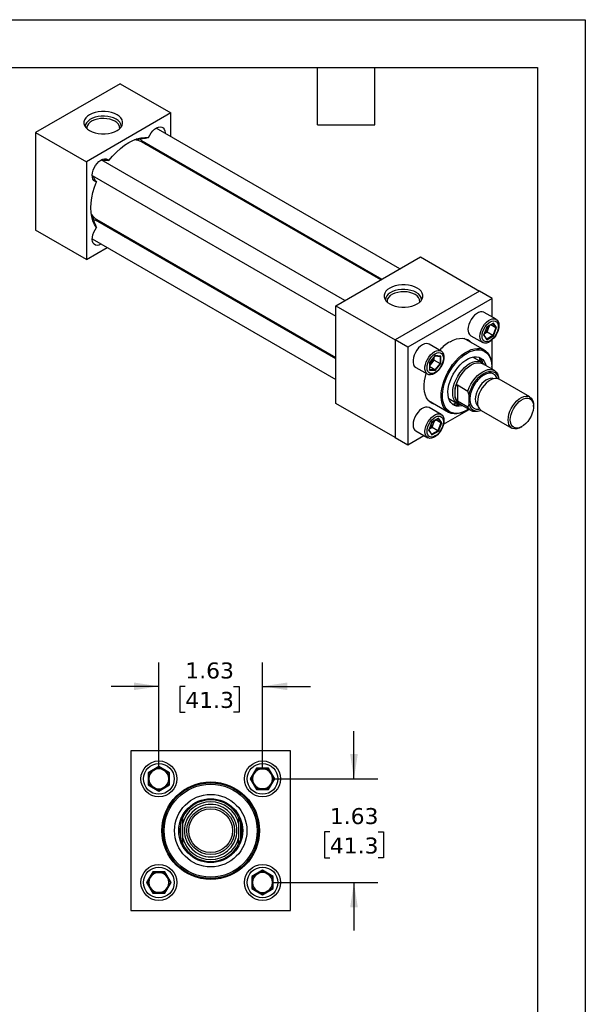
# Model space of a CAD drawing. Header units: inches. Extents: x 0 to 33, y 0 to 25.5.
# Tile 4 of 4: x 24.1 to 33, y 10.1 to 25.5. Entities that reach past the tile are written whole.
import ezdxf

# ---------------------------------------------------------------- set-up
doc = ezdxf.new("R2010")
doc.units = ezdxf.units.IN
doc.header["$LTSCALE"] = 3
doc.header["$MEASUREMENT"] = 0
doc.linetypes.add('SLD-Solid', pattern=[0])
doc.layers.add('DIMENSIONS', color=140, linetype='SLD-Solid', lineweight=25)
doc.layers.add('TEXT', color=140, linetype='SLD-Solid', lineweight=25)
doc.styles.add('SLDTEXTSTYLE0', font='VERDANA.TTF')
doc.dimstyles.new('SLDDIMSTYLE2', dxfattribs={"dimtxt": 0.254883, "dimasz": 0.39, "dimexe": 0, "dimexo": 0.0625, "dimgap": 0.063721, "dimtad": 0, "dimtih": 1, "dimtoh": 1, "dimrnd": 1e-09, "dimzin": 12, "dimdsep": 46, "dimtxsty": 'SLDTEXTSTYLE0', "dimsah": 1, "dimcen": 0.09, "dimadec": 0, "dimazin": 3, "dimtfac": 1, "dimtmove": 0, "dimatfit": 0, "dimfxl": 0, "dimfrac": 2, "dimtolj": 1, "dimtzin": 12, "dimarcsym": 0})

# ---------------------------------------------------------------- blocks, each defined once
blk = doc.blocks.new('_D_6')
at = {"layer": 'DIMENSIONS'}
for p, q in [((26.314, 13.746), (26.314, 15.422)), ((27.939, 13.746), (27.939, 15.422)), ((26.314, 15.047), (25.564, 15.047)), ((26.728, 15.047), (26.643, 15.047)), ((26.643, 15.047), (26.643, 14.642)), ((27.486, 15.047), (27.571, 15.047)), ((27.571, 15.047), (27.571, 14.642)), ((27.939, 15.047), (28.689, 15.047)), ((26.643, 14.642), (26.728, 14.642)), ((27.571, 14.642), (27.486, 14.642))]:
    blk.add_line(p, q, dxfattribs=at)
for points in [[(26.314, 15.047), (25.924, 15.107), (25.924, 14.987)], [(27.939, 15.047), (28.329, 14.987), (28.329, 15.107)]]:
    blk.add_solid(points, dxfattribs=at)
at = {"layer": 'DIMENSIONS', "char_height": 0.25, "attachment_point": 1, "style": 'SLDTEXTSTYLE0'}
for s, insert in [('1.63', (26.728, 15.421)), ('41.3', (26.728, 14.959))]:
    blk.add_mtext(s, dxfattribs=dict(at, insert=insert))
blk = doc.blocks.new('_D_7')
at = {"layer": 'DIMENSIONS'}
for p, q in [((29.373, 13.596), (29.373, 14.346)), ((28.089, 13.596), (29.748, 13.596)), ((28.994, 12.764), (28.909, 12.764)), ((28.909, 12.764), (28.909, 12.359)), ((29.752, 12.764), (29.837, 12.764)), ((29.837, 12.764), (29.837, 12.359)), ((28.909, 12.359), (28.994, 12.359)), ((29.837, 12.359), (29.752, 12.359)), ((28.089, 11.971), (29.748, 11.971)), ((29.373, 11.971), (29.373, 11.221))]:
    blk.add_line(p, q, dxfattribs=at)
for points in [[(29.373, 13.596), (29.433, 13.986), (29.313, 13.986)], [(29.373, 11.971), (29.313, 11.581), (29.433, 11.581)]]:
    blk.add_solid(points, dxfattribs=at)
at = {"layer": 'DIMENSIONS', "char_height": 0.25, "attachment_point": 1, "style": 'SLDTEXTSTYLE0'}
for s, insert in [('1.63', (28.994, 13.138)), ('41.3', (28.994, 12.676))]:
    blk.add_mtext(s, dxfattribs=dict(at, insert=insert))

msp = doc.modelspace()

# ---------------------------------------------------------------- linework, layer by layer
at = {"color": 7, "linetype": 'SLD-Solid'}
for p, q in [((0, 25.5), (33, 25.5)), ((33, 25.5), (33, 0))]:
    msp.add_line(p, q, dxfattribs=at)
for p, q in [((25.708, 24.497), (24.382, 23.732)), ((25.708, 24.497), (26.504, 24.038)), ((26.504, 24.038), (25.178, 23.273)), ((26.504, 23.665), (26.504, 24.038)), ((30.091, 21.594), (26.272, 23.799)), ((24.382, 23.732), (24.382, 22.201)), ((24.382, 23.732), (25.178, 23.273)), ((25.983, 23.622), (25.956, 23.627)), ((25.985, 23.609), (25.983, 23.622)), ((25.99, 23.607), (25.986, 23.621)), ((26.042, 23.606), (29.81, 21.431)), ((29.792, 21.421), (26.043, 23.585)), ((26.11, 23.547), (26.106, 23.551)), ((26.504, 23.319), (26.504, 23.34)), ((25.178, 23.273), (25.178, 21.742)), ((29.23, 21.096), (25.41, 23.301)), ((25.269, 23.058), (29.089, 20.852)), ((25.26, 22.422), (25.278, 22.401)), ((25.278, 22.401), (25.29, 22.406)), ((25.28, 22.398), (25.294, 22.402)), ((29.089, 20.182), (25.321, 22.357)), ((25.34, 22.367), (29.089, 20.203)), ((25.401, 22.33), (25.406, 22.329)), ((25.425, 22.297), (25.401, 22.33)), ((25.178, 21.742), (24.382, 22.201)), ((25.783, 22.091), (25.801, 22.101)), ((25.178, 21.742), (25.501, 21.928)), ((25.269, 22.062), (29.089, 19.857)), ((29.089, 21.015), (30.415, 21.78)), ((30.415, 21.78), (31.343, 21.245)), ((31.343, 21.245), (30.017, 20.479)), ((31.542, 21.13), (31.343, 21.245)), ((29.089, 21.015), (30.017, 20.479)), ((29.089, 19.484), (29.089, 21.015)), ((31.542, 21.13), (30.216, 20.364)), ((31.542, 20.837), (31.542, 21.13)), ((31.602, 20.803), (31.415, 20.91)), ((31.56, 20.744), (31.458, 20.685)), ((31.458, 20.683), (31.556, 20.74)), ((31.484, 20.662), (31.502, 20.708)), ((31.599, 20.671), (31.518, 20.718)), ((31.552, 20.738), (31.599, 20.671)), ((31.61, 20.672), (31.56, 20.744)), ((31.204, 20.545), (31.391, 20.438)), ((31.458, 20.685), (31.407, 20.554)), ((31.407, 20.554), (31.458, 20.482)), ((31.409, 20.557), (31.459, 20.683)), ((31.457, 20.491), (31.41, 20.558)), ((31.417, 20.576), (31.46, 20.601)), ((31.551, 20.548), (31.456, 20.493)), ((31.458, 20.482), (31.56, 20.541)), ((31.46, 20.601), (31.484, 20.662)), ((31.551, 20.548), (31.46, 20.601)), ((31.599, 20.671), (31.551, 20.548)), ((31.56, 20.541), (31.61, 20.672)), ((30.017, 20.479), (30.017, 18.948)), ((30.216, 20.364), (30.017, 20.479)), ((30.74, 20.305), (30.553, 20.413)), ((31.418, 20.319), (31.102, 20.502)), ((31.542, 20.018), (31.542, 20.482)), ((30.216, 20.364), (30.216, 18.833)), ((30.647, 20.233), (30.559, 20.123)), ((30.561, 20.124), (30.646, 20.23)), ((30.645, 20.228), (30.727, 20.221)), ((30.735, 20.225), (30.647, 20.233)), ((30.559, 20.123), (30.559, 20.006)), ((30.561, 20.011), (30.561, 20.124)), ((30.561, 20.074), (30.592, 20.112)), ((30.592, 20.112), (30.633, 20.164)), ((30.633, 20.164), (30.633, 20.214)), ((30.633, 20.164), (30.724, 20.111)), ((30.724, 20.111), (30.642, 20.008)), ((30.647, 19.998), (30.735, 20.108)), ((30.724, 20.221), (30.724, 20.111)), ((30.735, 20.108), (30.735, 20.225)), ((31.375, 20.128), (31.235, 20.209)), ((31.574, 19.999), (31.392, 20.104)), ((30.343, 20.048), (30.529, 19.94)), ((30.559, 20.006), (30.647, 19.998)), ((30.642, 20.008), (30.561, 20.055)), ((30.642, 20.008), (30.561, 20.015)), ((31.535, 20.05), (31.535, 20.062)), ((30.995, 19.773), (31.161, 19.678)), ((30.995, 19.773), (30.995, 19.52)), ((31.641, 19.881), (31.641, 19.866)), ((32.13, 19.584), (31.65, 19.861)), ((30.962, 19.573), (30.962, 19.72)), ((31.177, 19.47), (31.177, 19.613)), ((30.017, 18.948), (29.089, 19.484)), ((30.54, 19.528), (30.856, 19.346)), ((30.86, 19.56), (31, 19.479)), ((31.161, 19.424), (30.995, 19.52)), ((31.029, 19.476), (31.211, 19.37)), ((32.188, 19.436), (32.188, 19.455)), ((30.74, 19.31), (30.553, 19.418)), ((30.777, 19.157), (31.179, 19.389)), ((31.137, 19.373), (31.148, 19.38)), ((31.368, 19.374), (31.849, 19.097)), ((30.596, 19.193), (30.545, 19.062)), ((30.548, 19.064), (30.597, 19.191)), ((30.698, 19.252), (30.596, 19.193)), ((30.597, 19.191), (30.694, 19.247)), ((30.598, 19.108), (30.622, 19.17)), ((30.622, 19.17), (30.64, 19.216)), ((30.737, 19.179), (30.657, 19.225)), ((30.737, 19.179), (30.689, 19.055)), ((30.691, 19.245), (30.737, 19.179)), ((30.749, 19.179), (30.698, 19.252)), ((30.698, 19.048), (30.749, 19.179)), ((30.343, 19.053), (30.529, 18.945)), ((30.545, 19.062), (30.596, 18.989)), ((30.595, 18.999), (30.548, 19.066)), ((30.555, 19.083), (30.598, 19.108)), ((30.689, 19.055), (30.594, 19)), ((30.596, 18.989), (30.698, 19.048)), ((30.689, 19.055), (30.598, 19.108)), ((31.989, 19.111), (32.006, 19.12)), ((30.017, 18.948), (30.216, 18.833)), ((30.216, 18.833), (30.469, 18.98)), ((25.877, 14.034), (25.877, 11.534)), ((28.377, 14.034), (25.877, 14.034)), ((28.377, 11.534), (28.377, 14.034)), ((26.314, 13.788), (26.148, 13.692)), ((26.158, 13.686), (26.314, 13.777)), ((26.481, 13.692), (26.314, 13.788)), ((26.314, 13.777), (26.314, 13.788)), ((26.314, 13.777), (26.471, 13.686)), ((27.843, 13.762), (27.747, 13.596)), ((27.759, 13.596), (27.849, 13.752)), ((27.849, 13.752), (27.843, 13.762)), ((28.035, 13.762), (27.843, 13.762)), ((27.849, 13.752), (28.03, 13.752)), ((28.03, 13.752), (28.035, 13.762)), ((28.03, 13.752), (28.12, 13.596)), ((28.131, 13.596), (28.035, 13.762)), ((26.158, 13.686), (26.148, 13.692)), ((26.148, 13.692), (26.148, 13.5)), ((26.158, 13.506), (26.158, 13.686)), ((26.471, 13.686), (26.481, 13.692)), ((26.471, 13.686), (26.471, 13.506)), ((26.481, 13.5), (26.481, 13.692)), ((27.747, 13.596), (27.843, 13.43)), ((27.759, 13.596), (27.747, 13.596)), ((27.849, 13.44), (27.759, 13.596)), ((28.12, 13.596), (28.03, 13.44)), ((28.035, 13.43), (28.131, 13.596)), ((28.12, 13.596), (28.131, 13.596)), ((26.158, 13.506), (26.148, 13.5)), ((26.148, 13.5), (26.314, 13.404)), ((26.314, 13.416), (26.158, 13.506)), ((26.471, 13.506), (26.314, 13.416)), ((26.314, 13.404), (26.481, 13.5)), ((26.481, 13.5), (26.471, 13.506)), ((27.843, 13.43), (27.849, 13.44)), ((28.03, 13.44), (27.849, 13.44)), ((28.03, 13.44), (28.035, 13.43)), ((26.314, 13.416), (26.314, 13.404)), ((27.843, 13.43), (28.035, 13.43)), ((26.658, 12.663), (26.658, 12.904)), ((26.689, 12.667), (26.689, 12.9)), ((27.564, 12.9), (27.564, 12.667)), ((27.596, 12.904), (27.596, 12.663)), ((26.218, 12.137), (26.122, 11.971)), ((26.134, 11.971), (26.224, 12.127)), ((26.224, 12.127), (26.218, 12.137)), ((26.41, 12.137), (26.218, 12.137)), ((26.224, 12.127), (26.405, 12.127)), ((26.41, 12.137), (26.405, 12.127)), ((26.405, 12.127), (26.495, 11.971)), ((26.506, 11.971), (26.41, 12.137)), ((27.939, 12.163), (27.773, 12.067)), ((27.773, 12.067), (27.773, 11.875)), ((27.773, 12.067), (27.783, 12.061)), ((27.783, 12.061), (27.939, 12.152)), ((27.783, 11.881), (27.783, 12.061)), ((27.939, 12.152), (27.939, 12.163)), ((28.106, 12.067), (27.939, 12.163)), ((27.939, 12.152), (28.096, 12.061)), ((28.096, 12.061), (28.106, 12.067)), ((28.096, 12.061), (28.096, 11.881)), ((28.106, 11.875), (28.106, 12.067)), ((26.134, 11.971), (26.122, 11.971)), ((26.122, 11.971), (26.218, 11.805)), ((26.224, 11.815), (26.134, 11.971)), ((26.495, 11.971), (26.405, 11.815)), ((26.41, 11.805), (26.506, 11.971)), ((26.495, 11.971), (26.506, 11.971)), ((26.224, 11.815), (26.218, 11.805)), ((26.218, 11.805), (26.41, 11.805)), ((26.405, 11.815), (26.224, 11.815)), ((26.405, 11.815), (26.41, 11.805)), ((27.783, 11.881), (27.773, 11.875)), ((27.773, 11.875), (27.939, 11.779)), ((27.939, 11.791), (27.783, 11.881)), ((28.096, 11.881), (27.939, 11.791)), ((27.939, 11.779), (28.106, 11.875)), ((27.939, 11.791), (27.939, 11.779)), ((28.096, 11.881), (28.106, 11.875)), ((25.877, 11.534), (28.377, 11.534))]:
    msp.add_line(p, q)
at = {"flags": 128}
for points in [[(25.658, 24.009), (25.618, 24.029), (25.572, 24.044), (25.522, 24.055), (25.47, 24.06), (25.417, 24.06), (25.364, 24.055), (25.315, 24.044), (25.269, 24.029), (25.228, 24.009), (25.194, 23.986), (25.168, 23.959), (25.149, 23.93), (25.14, 23.9), (25.14, 23.87), (25.149, 23.84), (25.168, 23.811), (25.194, 23.784), (25.228, 23.761), (25.269, 23.741), (25.315, 23.726), (25.364, 23.715), (25.417, 23.71), (25.47, 23.71), (25.522, 23.715), (25.572, 23.726), (25.618, 23.741), (25.658, 23.761), (25.692, 23.784), (25.719, 23.811), (25.737, 23.84), (25.746, 23.87), (25.746, 23.9), (25.737, 23.93), (25.719, 23.959), (25.692, 23.986), (25.658, 24.009)], [(25.644, 23.94), (25.605, 23.959), (25.561, 23.973), (25.513, 23.983), (25.462, 23.987), (25.411, 23.987), (25.361, 23.981), (25.314, 23.97), (25.271, 23.954), (25.234, 23.934), (25.203, 23.911), (25.18, 23.885), (25.165, 23.857), (25.159, 23.827), (25.159, 23.822)], [(25.625, 23.908), (25.588, 23.926), (25.545, 23.939), (25.498, 23.948), (25.449, 23.951), (25.4, 23.949), (25.353, 23.942), (25.309, 23.929), (25.27, 23.912), (25.237, 23.892), (25.211, 23.867), (25.194, 23.841), (25.186, 23.813), (25.186, 23.791)], [(26.151, 23.651), (26.17, 23.689), (26.192, 23.725), (26.219, 23.756), (26.248, 23.782), (26.277, 23.802), (26.307, 23.814), (26.335, 23.818), (26.36, 23.814), (26.381, 23.802), (26.398, 23.782), (26.408, 23.756), (26.412, 23.724), (26.413, 23.717)], [(25.53, 23.293), (25.588, 23.362), (25.648, 23.425), (25.711, 23.482), (25.776, 23.532), (25.841, 23.574), (25.906, 23.607), (25.971, 23.632), (26.033, 23.648), (26.094, 23.654), (26.151, 23.651)], [(26.102, 23.572), (26.084, 23.565), (26.08, 23.564)], [(25.337, 22.958), (25.313, 22.965), (25.294, 22.98), (25.28, 23.002), (25.271, 23.031), (25.269, 23.064), (25.274, 23.101), (25.284, 23.139), (25.3, 23.178), (25.322, 23.214), (25.347, 23.247), (25.375, 23.276), (25.404, 23.298), (25.434, 23.313), (25.463, 23.32), (25.489, 23.319), (25.512, 23.31), (25.53, 23.293)], [(26.414, 23.392), (26.419, 23.373), (26.42, 23.368)], [(25.337, 22.24), (25.306, 22.289), (25.281, 22.344), (25.263, 22.407), (25.252, 22.475), (25.249, 22.548), (25.252, 22.626), (25.263, 22.706), (25.281, 22.789), (25.306, 22.873), (25.337, 22.958)], [(25.41, 21.981), (25.404, 21.978), (25.375, 21.966), (25.347, 21.962), (25.322, 21.966), (25.3, 21.978), (25.284, 21.998), (25.274, 22.024), (25.269, 22.056), (25.271, 22.091), (25.28, 22.129), (25.294, 22.168), (25.313, 22.206), (25.337, 22.24)], [(25.291, 22.364), (25.301, 22.364), (25.321, 22.357)], [(25.377, 22.346), (25.378, 22.342), (25.38, 22.323)], [(25.717, 22.15), (25.711, 22.148), (25.693, 22.143)], [(30.365, 21.292), (30.324, 21.312), (30.278, 21.327), (30.228, 21.338), (30.176, 21.343), (30.123, 21.343), (30.071, 21.338), (30.021, 21.327), (29.975, 21.312), (29.935, 21.292), (29.901, 21.269), (29.874, 21.242), (29.856, 21.213), (29.847, 21.183), (29.847, 21.153), (29.856, 21.123), (29.874, 21.094), (29.901, 21.067), (29.935, 21.044), (29.975, 21.024), (30.021, 21.009), (30.071, 20.998), (30.123, 20.993), (30.176, 20.993), (30.228, 20.998), (30.278, 21.009), (30.324, 21.024), (30.365, 21.044), (30.399, 21.067), (30.425, 21.094), (30.443, 21.123), (30.453, 21.153), (30.453, 21.183), (30.443, 21.213), (30.425, 21.242), (30.399, 21.269), (30.365, 21.292)], [(30.351, 21.223), (30.311, 21.242), (30.267, 21.256), (30.219, 21.266), (30.169, 21.27), (30.118, 21.27), (30.068, 21.264), (30.021, 21.253), (29.978, 21.237), (29.94, 21.217), (29.909, 21.194), (29.886, 21.168), (29.871, 21.14), (29.866, 21.11), (29.866, 21.105)], [(30.332, 21.191), (30.294, 21.209), (30.251, 21.222), (30.205, 21.231), (30.156, 21.234), (30.107, 21.232), (30.06, 21.225), (30.016, 21.212), (29.976, 21.195), (29.943, 21.175), (29.918, 21.15), (29.901, 21.124), (29.893, 21.096), (29.893, 21.074)], [(31.415, 20.91), (31.41, 20.913), (31.384, 20.92), (31.356, 20.918), (31.325, 20.908), (31.294, 20.89), (31.264, 20.865), (31.235, 20.834), (31.21, 20.798), (31.189, 20.759), (31.174, 20.719), (31.164, 20.679), (31.161, 20.642)], [(31.347, 20.534), (31.351, 20.572), (31.36, 20.611), (31.376, 20.652), (31.397, 20.69), (31.422, 20.726), (31.45, 20.757), (31.481, 20.782), (31.512, 20.8), (31.542, 20.81), (31.571, 20.812), (31.596, 20.806), (31.617, 20.791), (31.633, 20.769), (31.642, 20.74), (31.645, 20.706), (31.642, 20.668), (31.633, 20.629), (31.617, 20.589), (31.596, 20.55), (31.571, 20.514), (31.542, 20.483), (31.512, 20.458), (31.481, 20.44), (31.45, 20.43), (31.422, 20.428), (31.397, 20.435), (31.376, 20.449), (31.36, 20.472), (31.351, 20.5), (31.347, 20.534)], [(31.636, 20.687), (31.633, 20.652), (31.624, 20.615), (31.609, 20.579), (31.588, 20.544), (31.564, 20.512), (31.537, 20.486), (31.509, 20.465), (31.48, 20.453), (31.453, 20.448), (31.429, 20.452), (31.409, 20.463), (31.394, 20.483), (31.384, 20.508), (31.381, 20.539), (31.384, 20.574), (31.394, 20.611), (31.409, 20.647), (31.429, 20.682), (31.453, 20.714), (31.48, 20.74), (31.509, 20.761), (31.537, 20.773), (31.564, 20.778), (31.588, 20.774), (31.609, 20.763), (31.624, 20.744), (31.633, 20.718), (31.636, 20.687)], [(30.553, 20.413), (30.536, 20.42), (30.509, 20.423), (30.479, 20.417), (30.448, 20.402), (30.417, 20.381), (30.387, 20.353), (30.36, 20.319), (30.337, 20.282), (30.319, 20.242), (30.306, 20.202), (30.3, 20.163), (30.3, 20.127), (30.306, 20.095), (30.319, 20.07), (30.337, 20.051), (30.343, 20.048)], [(30.879, 20.45), (30.93, 20.476), (30.98, 20.494), (31.028, 20.503), (31.074, 20.505), (31.117, 20.498), (31.157, 20.483), (31.192, 20.461), (31.217, 20.435)], [(30.635, 19.951), (30.604, 19.936), (30.574, 19.93), (30.547, 19.933), (30.524, 19.944), (30.506, 19.962), (30.493, 19.988), (30.486, 20.019), (30.486, 20.055), (30.493, 20.094), (30.506, 20.134), (30.524, 20.174), (30.547, 20.211), (30.574, 20.245), (30.604, 20.273), (30.635, 20.295), (30.666, 20.309), (30.695, 20.315), (30.722, 20.312), (30.745, 20.302), (30.764, 20.283), (30.776, 20.258), (30.783, 20.226), (30.783, 20.19), (30.776, 20.151), (30.764, 20.111), (30.745, 20.071), (30.722, 20.034), (30.695, 20), (30.666, 19.972), (30.635, 19.951)], [(30.647, 20.263), (30.675, 20.276), (30.702, 20.281), (30.727, 20.277), (30.747, 20.265), (30.762, 20.246), (30.771, 20.22), (30.775, 20.189), (30.771, 20.155), (30.762, 20.118), (30.747, 20.081), (30.727, 20.046), (30.702, 20.015), (30.675, 19.988), (30.647, 19.968), (30.618, 19.955), (30.591, 19.951), (30.567, 19.954), (30.547, 19.966), (30.532, 19.985), (30.522, 20.011), (30.519, 20.042), (30.522, 20.076), (30.532, 20.113), (30.547, 20.15), (30.567, 20.185), (30.591, 20.216), (30.618, 20.243), (30.647, 20.263)], [(31.137, 19.373), (31.086, 19.348), (31.036, 19.33), (30.988, 19.321), (30.942, 19.32), (30.899, 19.327), (30.861, 19.343), (30.826, 19.367), (30.797, 19.398), (30.774, 19.437), (30.756, 19.482), (30.745, 19.533), (30.74, 19.588), (30.742, 19.648), (30.75, 19.711), (30.764, 19.776), (30.785, 19.841), (30.811, 19.907), (30.843, 19.971), (30.88, 20.033), (30.92, 20.092), (30.965, 20.146), (31.012, 20.196), (31.061, 20.239), (31.112, 20.276), (31.163, 20.305), (31.213, 20.327), (31.262, 20.34), (31.31, 20.346), (31.354, 20.342), (31.395, 20.331), (31.431, 20.311), (31.463, 20.283), (31.49, 20.248), (31.51, 20.206), (31.525, 20.158), (31.533, 20.105), (31.535, 20.062)], [(31.171, 19.394), (31.123, 19.366), (31.074, 19.345), (31.026, 19.332), (30.98, 19.327), (30.937, 19.33), (30.897, 19.341), (30.861, 19.361), (30.83, 19.388), (30.805, 19.422), (30.785, 19.462), (30.771, 19.509), (30.763, 19.561), (30.761, 19.617), (30.766, 19.677), (30.777, 19.739), (30.794, 19.803), (30.817, 19.867), (30.845, 19.93), (30.879, 19.992), (30.916, 20.051), (30.958, 20.106), (31.003, 20.157), (31.05, 20.202), (31.098, 20.241), (31.148, 20.273), (31.148, 20.273)], [(31.148, 20.273), (31.197, 20.298), (31.246, 20.315), (31.293, 20.324), (31.338, 20.325), (31.379, 20.318), (31.417, 20.303), (31.45, 20.279), (31.479, 20.249), (31.502, 20.211), (31.519, 20.168), (31.53, 20.118), (31.534, 20.064), (31.534, 20.022)], [(31.077, 19.448), (31.061, 19.443), (31.02, 19.438), (30.982, 19.441), (30.947, 19.452), (30.916, 19.47), (30.891, 19.497), (30.871, 19.53), (30.857, 19.57), (30.849, 19.616), (30.847, 19.665), (30.852, 19.719), (30.863, 19.774), (30.88, 19.831), (30.903, 19.887), (30.931, 19.942), (30.964, 19.995), (31, 20.044), (31.04, 20.089), (31.082, 20.128), (31.126, 20.16), (31.17, 20.186), (31.213, 20.203), (31.255, 20.213), (31.295, 20.214), (31.332, 20.208), (31.364, 20.193), (31.393, 20.17), (31.415, 20.14), (31.433, 20.103), (31.44, 20.077)], [(30.922, 19.65), (30.925, 19.7), (30.935, 19.753), (30.951, 19.806), (30.973, 19.86), (31, 19.912), (31.031, 19.961), (31.067, 20.007), (31.105, 20.047), (31.146, 20.082), (31.187, 20.11), (31.229, 20.13), (31.269, 20.142), (31.308, 20.146), (31.343, 20.141), (31.375, 20.128), (31.402, 20.107), (31.417, 20.09)], [(30.962, 19.72), (30.976, 19.775), (30.996, 19.829), (31.022, 19.883), (31.053, 19.934), (31.089, 19.981), (31.127, 20.023), (31.168, 20.058), (31.21, 20.086), (31.253, 20.107), (31.294, 20.118), (31.332, 20.121), (31.368, 20.115), (31.392, 20.104)], [(31.353, 20.141), (31.348, 20.192), (31.347, 20.198)], [(30.655, 19.462), (30.64, 19.465), (30.601, 19.48), (30.566, 19.502), (30.536, 19.533), (30.512, 19.57), (30.493, 19.614), (30.48, 19.664), (30.474, 19.718), (30.474, 19.777), (30.48, 19.839), (30.493, 19.904), (30.506, 19.952)], [(31.161, 19.678), (31.181, 19.731), (31.208, 19.783), (31.238, 19.833), (31.273, 19.878), (31.311, 19.919), (31.352, 19.954), (31.393, 19.981), (31.434, 20.001), (31.474, 20.013), (31.512, 20.016), (31.547, 20.011), (31.578, 19.997), (31.604, 19.975), (31.625, 19.946)], [(31.177, 19.613), (31.191, 19.663), (31.21, 19.714), (31.234, 19.763), (31.263, 19.811), (31.296, 19.854), (31.332, 19.893), (31.37, 19.926), (31.409, 19.953), (31.449, 19.971), (31.487, 19.982), (31.523, 19.985), (31.556, 19.98), (31.585, 19.966), (31.609, 19.944), (31.628, 19.916), (31.641, 19.881)], [(31.567, 19.871), (31.567, 19.871), (31.54, 19.878), (31.509, 19.876), (31.477, 19.866), (31.443, 19.849), (31.41, 19.824), (31.379, 19.794), (31.35, 19.757), (31.324, 19.718), (31.304, 19.675), (31.288, 19.632), (31.279, 19.589), (31.276, 19.549)], [(31.65, 19.861), (31.647, 19.863), (31.619, 19.873), (31.587, 19.874), (31.553, 19.867), (31.518, 19.852), (31.482, 19.83), (31.448, 19.801), (31.415, 19.766), (31.385, 19.726), (31.359, 19.682), (31.338, 19.637), (31.323, 19.591), (31.313, 19.546), (31.31, 19.503)], [(31.054, 19.462), (31.031, 19.466), (31, 19.479), (30.973, 19.5), (30.951, 19.528), (30.935, 19.563), (30.925, 19.604), (30.922, 19.65)], [(30.925, 19.468), (30.943, 19.475), (30.978, 19.492)], [(31.791, 19.226), (31.794, 19.268), (31.803, 19.314), (31.819, 19.36), (31.84, 19.405), (31.865, 19.448), (31.895, 19.488), (31.928, 19.523), (31.963, 19.553), (31.998, 19.575), (32.034, 19.59), (32.068, 19.597), (32.099, 19.595), (32.127, 19.586), (32.15, 19.568), (32.169, 19.543), (32.181, 19.512), (32.187, 19.475), (32.188, 19.455)], [(31.824, 19.226), (31.827, 19.267), (31.837, 19.311), (31.853, 19.356), (31.874, 19.4), (31.9, 19.441), (31.93, 19.479), (31.963, 19.511), (31.997, 19.536), (32.032, 19.554), (32.066, 19.564), (32.097, 19.566), (32.125, 19.559), (32.149, 19.544), (32.168, 19.521), (32.181, 19.491), (32.187, 19.456), (32.187, 19.416), (32.181, 19.373), (32.168, 19.328), (32.149, 19.283), (32.125, 19.241), (32.097, 19.201), (32.066, 19.166), (32.032, 19.137), (31.997, 19.116), (31.963, 19.101), (31.93, 19.096), (31.9, 19.098), (31.874, 19.109), (31.853, 19.129), (31.837, 19.155), (31.827, 19.188), (31.824, 19.226)], [(30.553, 19.418), (30.548, 19.421), (30.523, 19.427), (30.494, 19.425), (30.464, 19.415), (30.432, 19.397), (30.402, 19.372), (30.373, 19.341), (30.348, 19.305), (30.327, 19.267), (30.312, 19.227), (30.302, 19.187), (30.299, 19.149), (30.302, 19.115), (30.312, 19.087), (30.327, 19.064), (30.343, 19.053)], [(30.784, 19.213), (30.78, 19.176), (30.771, 19.136), (30.755, 19.096), (30.734, 19.057), (30.709, 19.021), (30.681, 18.99), (30.65, 18.965), (30.619, 18.947), (30.589, 18.937), (30.56, 18.935), (30.535, 18.942), (30.514, 18.957), (30.498, 18.979), (30.489, 19.008), (30.486, 19.041), (30.489, 19.079), (30.498, 19.119), (30.514, 19.159), (30.535, 19.198), (30.56, 19.233), (30.589, 19.265), (30.619, 19.29), (30.65, 19.308), (30.681, 19.318), (30.709, 19.319), (30.734, 19.313), (30.755, 19.298), (30.771, 19.276), (30.78, 19.247), (30.784, 19.213)], [(31.367, 19.375), (31.352, 19.368), (31.311, 19.357), (31.273, 19.354), (31.238, 19.359), (31.208, 19.373), (31.181, 19.395), (31.161, 19.424)], [(30.519, 19.047), (30.522, 19.081), (30.532, 19.118), (30.547, 19.155), (30.567, 19.19), (30.591, 19.221), (30.618, 19.248), (30.647, 19.268), (30.675, 19.281), (30.702, 19.285), (30.727, 19.282), (30.747, 19.27), (30.762, 19.251), (30.771, 19.225), (30.775, 19.194), (30.771, 19.159), (30.762, 19.123), (30.747, 19.086), (30.727, 19.051), (30.702, 19.019), (30.675, 18.993), (30.647, 18.973), (30.618, 18.96), (30.591, 18.955), (30.567, 18.959), (30.547, 18.971), (30.532, 18.99), (30.522, 19.016), (30.519, 19.047)], [(31.989, 19.111), (31.963, 19.097), (31.928, 19.087), (31.895, 19.084), (31.865, 19.089), (31.84, 19.103), (31.819, 19.124), (31.803, 19.152), (31.794, 19.186), (31.791, 19.226)]]:
    msp.add_lwpolyline(points, dxfattribs=at)
for centre, radius in [((26.314, 13.596), 0.281), ((26.314, 13.596), 0.241), ((27.939, 13.596), 0.281), ((27.939, 13.596), 0.241), ((27.127, 12.784), 0.765), ((27.127, 12.784), 0.75), ((27.127, 12.784), 0.729), ((27.127, 12.784), 0.568), ((27.127, 12.784), 0.501), ((27.127, 12.784), 0.5), ((27.127, 12.784), 0.375), ((27.127, 12.784), 0.344), ((26.314, 11.971), 0.281), ((26.314, 11.971), 0.241), ((27.939, 11.971), 0.281), ((27.939, 11.971), 0.241)]:
    msp.add_circle(centre, radius)
for centre, radius, start, end in [((25.586, 23.811), 0.141, 4.7131, 65.8842), ((25.576, 23.794), 0.124, 358.765, 66.6828), ((26.069, 23.651), 0.0519, 204.786, 239.335), ((25.92, 23.367), 0.25, 60.3698, 87.4859), ((25.468, 22.584), 0.252, 212.6222, 239.533), ((30.283, 21.077), 0.124, 358.765, 66.6828), ((30.293, 21.094), 0.141, 4.7131, 65.8842), ((31.304, 20.731), 0.187, 308.5981, 350.4963), ((31.335, 20.722), 0.16, 338.2315, 353.6851), ((31.265, 20.631), 0.105, 174.0137, 234.6741), ((31.313, 20.726), 0.182, 304.7235, 339.6292), ((31.247, 19.835), 0.717, 120.8868, 137.5238), ((30.442, 20.233), 0.186, 309.4506, 351.4648), ((30.466, 20.211), 0.16, 306.3207, 321.7682), ((30.451, 20.229), 0.182, 320.3713, 355.2784), ((31.217, 20.066), 0.184, 14.6434, 48.7336), ((31.293, 19.647), 0.34, 167.446, 192.554), ((30.975, 19.649), 0.188, 251.5649, 285.0688), ((31.107, 19.601), 0.147, 191.0742, 238.252), ((31.308, 19.497), 0.133, 191.8898, 295.0886), ((31.405, 19.538), 0.13, 175.0562, 228.3731), ((31.446, 19.487), 0.137, 173.2971, 235.3908), ((30.451, 19.233), 0.182, 304.7235, 339.6292), ((30.442, 19.239), 0.187, 308.5981, 350.4963), ((30.474, 19.229), 0.16, 338.2315, 353.6851), ((26.314, 13.596), 0.156, 60, 120), ((27.939, 13.596), 0.156, 90, 150), ((27.939, 13.596), 0.156, 30, 90), ((26.314, 13.596), 0.156, 120, 180), ((26.314, 13.596), 0.156, 180, 240), ((26.314, 13.596), 0.156, 0, 60), ((26.314, 13.596), 0.156, 300, 0), ((27.939, 13.596), 0.156, 150, 210), ((27.939, 13.596), 0.156, 330, 30), ((26.314, 13.596), 0.156, 240, 300), ((27.939, 13.596), 0.156, 210, 270), ((27.939, 13.596), 0.156, 270, 330), ((27.127, 12.784), 0.484, 25.321, 154.679), ((27.127, 12.784), 0.453, 14.9132, 165.0868), ((27.127, 12.784), 0.484, 165.579, 194.421), ((27.127, 12.784), 0.484, 345.579, 14.421), ((27.127, 12.784), 0.453, 194.9132, 345.0868), ((27.127, 12.784), 0.484, 205.321, 334.679), ((26.314, 11.971), 0.156, 150, 210), ((26.314, 11.971), 0.156, 90, 150), ((26.314, 11.971), 0.156, 30, 90), ((26.314, 11.971), 0.156, 330, 30), ((27.939, 11.971), 0.156, 120, 180), ((27.939, 11.971), 0.156, 60, 120), ((27.939, 11.971), 0.156, 360, 60), ((26.314, 11.971), 0.156, 210, 270), ((26.314, 11.971), 0.156, 270, 330), ((27.939, 11.971), 0.156, 180, 240), ((27.939, 11.971), 0.156, 300, 360), ((27.939, 11.971), 0.156, 240, 300)]:
    msp.add_arc(centre, radius, start, end)
for centre, major_axis, ratio, start_param, end_param in [((31.554, 20.747), (0.00185, 0.00837), 0.697888, 3.709727, 4.495206), ((31.402, 20.557), (0.00808, 0.00098), 0.565682, 5.357291, 5.989234), ((31.452, 20.689), (0.00602, -0.00516), 0.218443, 0.076768, 0.708711), ((31.554, 20.544), (0.00602, -0.00516), 0.218443, 0.708711, 2.279507), ((31.605, 20.675), (0.00808, 0.00098), 0.565682, 3.786495, 5.357291), ((31.452, 20.485), (0.00185, 0.00837), 0.697888, 4.495206, 5.715051), ((30.642, 20.236), (-0.00319, 0.00749), 0.565758, 3.435631, 4.067595), ((30.553, 20.126), (0.00748, -0.00263), 0.218312, 5.574505, 6.206468), ((30.73, 20.111), (0.00748, -0.00263), 0.218312, 4.003708, 5.574505), ((30.73, 20.228), (0.00632, 0.00578), 0.697875, 3.709669, 4.92971), ((30.553, 20.009), (0.00632, 0.00578), 0.697875, 4.92971, 5.715109), ((30.642, 20.001), (-0.00319, 0.00749), 0.565758, 4.067595, 5.638391), ((30.591, 19.196), (0.00602, -0.00516), 0.218443, 0.076768, 0.708711), ((30.692, 19.255), (0.00185, 0.00837), 0.697888, 3.709727, 4.495206), ((30.743, 19.182), (0.00808, 0.00098), 0.565682, 3.786495, 5.357291), ((30.54, 19.065), (0.00808, 0.00098), 0.565682, 5.357291, 5.989234), ((30.591, 18.992), (0.00185, 0.00837), 0.697888, 4.495206, 5.715051), ((30.692, 19.051), (0.00602, -0.00516), 0.218443, 0.708711, 2.279507)]:
    msp.add_ellipse(centre, major_axis=major_axis, ratio=ratio, start_param=start_param, end_param=end_param)
for points, knots in [([(25.983, 23.622), (25.993, 23.625), (26.005, 23.628), (26.031, 23.633), (26.044, 23.635), (26.073, 23.64), (26.088, 23.642), (26.119, 23.647), (26.135, 23.649), (26.151, 23.651)], [0, 0, 0, 0, 0.25, 0.25, 0.5, 0.5, 0.75, 0.75, 1, 1, 1, 1]), ([(26.106, 23.551), (26.119, 23.549), (26.133, 23.547), (26.146, 23.546), (26.146, 23.546)], [0, 0, 0, 0, 0.989374, 1, 1, 1, 1]), ([(25.428, 23.292), (25.436, 23.294), (25.461, 23.3), (25.495, 23.299), (25.519, 23.295), (25.53, 23.293)], [0, 0, 0, 0, 0.193895, 0.636965, 1, 1, 1, 1]), ([(25.284, 23.049), (25.29, 23.029), (25.298, 23.012), (25.316, 22.982), (25.326, 22.969), (25.337, 22.958)], [0, 0, 0, 0, 0.5, 0.5, 1, 1, 1, 1]), ([(25.278, 22.401), (25.281, 22.39), (25.284, 22.378), (25.292, 22.354), (25.297, 22.341), (25.312, 22.3), (25.324, 22.271), (25.337, 22.24)], [0, 0, 0, 0, 0.25, 0.25, 0.5, 0.5, 1, 1, 1, 1]), ([(31.617, 19.869), (31.616, 19.874), (31.611, 19.894), (31.593, 19.921), (31.565, 19.945), (31.53, 19.957), (31.491, 19.958), (31.45, 19.948), (31.409, 19.929), (31.369, 19.901), (31.328, 19.864), (31.289, 19.818), (31.254, 19.765), (31.225, 19.708), (31.205, 19.652), (31.193, 19.597), (31.192, 19.565), (31.191, 19.549)], [0, 0, 0, 0, 0.0285161, 0.0995174, 0.1720254, 0.2445335, 0.3155348, 0.3837021, 0.448017, 0.5123318, 0.5804991, 0.6515004, 0.7240085, 0.7965165, 0.8675178, 0.9356851, 1, 1, 1, 1]), ([(30.962, 19.72), (30.963, 19.726), (30.964, 19.732), (30.968, 19.743), (30.97, 19.749), (30.975, 19.759), (30.978, 19.764), (30.983, 19.77), (30.985, 19.772), (30.99, 19.774), (30.993, 19.775), (30.995, 19.773)], [0, 0, 0, 0, 0.25, 0.25, 0.5, 0.5, 0.75, 0.75, 0.875, 0.875, 1, 1, 1, 1]), ([(30.995, 19.52), (30.993, 19.521), (30.99, 19.523), (30.985, 19.528), (30.983, 19.53), (30.978, 19.537), (30.975, 19.542), (30.97, 19.551), (30.968, 19.555), (30.964, 19.564), (30.963, 19.568), (30.962, 19.573)], [0, 0, 0, 0, 0.125, 0.125, 0.25, 0.25, 0.5, 0.5, 0.75, 0.75, 1, 1, 1, 1]), ([(31.191, 19.549), (31.192, 19.534), (31.193, 19.503), (31.205, 19.463), (31.225, 19.43), (31.254, 19.406), (31.289, 19.394), (31.32, 19.391), (31.34, 19.397), (31.346, 19.398)], [0, 0, 0, 0, 0.143676, 0.295958, 0.454571, 0.61655, 0.778529, 0.937142, 1, 1, 1, 1]), ([(27.539, 12.784), (27.539, 12.893), (27.495, 12.998), (27.341, 13.152), (27.236, 13.196), (27.018, 13.196), (26.913, 13.152), (26.758, 12.998), (26.715, 12.893), (26.715, 12.784)], [0, 0, 0, 0, 0.25, 0.25, 0.5, 0.5, 0.75, 0.75, 1, 1, 1, 1]), ([(26.658, 12.904), (26.66, 12.913), (26.663, 12.921), (26.668, 12.937), (26.671, 12.945), (26.676, 12.961), (26.68, 12.969), (26.684, 12.98), (26.686, 12.983), (26.688, 12.989), (26.689, 12.991), (26.689, 12.991)], [0, 0, 0, 0, 0.25, 0.25, 0.5, 0.5, 0.75, 0.75, 0.875, 0.875, 1, 1, 1, 1]), ([(27.564, 12.991), (27.564, 12.991), (27.565, 12.989), (27.568, 12.983), (27.569, 12.98), (27.574, 12.969), (27.577, 12.961), (27.583, 12.945), (27.586, 12.937), (27.591, 12.921), (27.593, 12.913), (27.596, 12.904)], [0, 0, 0, 0, 0.125, 0.125, 0.25, 0.25, 0.5, 0.5, 0.75, 0.75, 1, 1, 1, 1]), ([(26.689, 12.577), (26.689, 12.577), (26.688, 12.579), (26.686, 12.584), (26.684, 12.588), (26.68, 12.598), (26.676, 12.606), (26.671, 12.622), (26.668, 12.63), (26.663, 12.646), (26.66, 12.655), (26.658, 12.663)], [0, 0, 0, 0, 0.125, 0.125, 0.25, 0.25, 0.5, 0.5, 0.75, 0.75, 1, 1, 1, 1]), ([(26.715, 12.784), (26.715, 12.674), (26.758, 12.57), (26.913, 12.415), (27.018, 12.372), (27.236, 12.372), (27.341, 12.415), (27.495, 12.57), (27.539, 12.674), (27.539, 12.784)], [0, 0, 0, 0, 0.25, 0.25, 0.5, 0.5, 0.75, 0.75, 1, 1, 1, 1]), ([(27.596, 12.663), (27.593, 12.655), (27.591, 12.646), (27.586, 12.63), (27.583, 12.622), (27.577, 12.606), (27.574, 12.598), (27.569, 12.588), (27.568, 12.584), (27.565, 12.579), (27.564, 12.577), (27.564, 12.577)], [0, 0, 0, 0, 0.25, 0.25, 0.5, 0.5, 0.75, 0.75, 0.875, 0.875, 1, 1, 1, 1])]:
    msp.add_open_spline(points, degree=3, knots=knots)
for points in [[(31.625, 19.946), (31.631, 19.924), (31.637, 19.902), (31.641, 19.881)], [(31.177, 19.613), (31.173, 19.634), (31.167, 19.656), (31.161, 19.678)], [(31.161, 19.424), (31.167, 19.438), (31.173, 19.453), (31.177, 19.47)], [(26.689, 12.9), (26.689, 12.931), (26.689, 12.961), (26.689, 12.991)], [(27.564, 12.991), (27.564, 12.961), (27.564, 12.931), (27.564, 12.9)], [(26.689, 12.577), (26.689, 12.606), (26.689, 12.636), (26.689, 12.667)], [(27.564, 12.577), (27.564, 12.606), (27.564, 12.636), (27.564, 12.667)]]:
    msp.add_open_spline(points, degree=3)
at = {"layer": 'TEXT'}
for p, q in [((0.75, 24.75), (32.25, 24.75)), ((28.8, 23.85), (28.8, 24.75)), ((29.7, 23.85), (29.7, 24.75)), ((32.25, 24.75), (32.25, 0.75)), ((28.8, 23.85), (29.7, 23.85))]:
    msp.add_line(p, q, dxfattribs=at)

# ---------------------------------------------------------------- dimensions: what is measured, and where the dimension line sits
at = {"layer": 'DIMENSIONS'}
for base, p1, p2, angle, picture, middle in [((27.939335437, 15.046908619), (26.314335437, 13.596144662), (27.939335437, 13.596144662), 0, '_D_6', (27.10679872, 15.046908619)), ((29.372982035, 11.971144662), (27.939335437, 13.596144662), (27.939335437, 11.971144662), 90, '_D_7', (29.372982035, 12.763813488))]:
    dim = msp.add_linear_dim(base=base, p1=p1, p2=p2, angle=angle, dimstyle='SLDDIMSTYLE2', dxfattribs=at)
    dim.commit()
    dim.dimension.update_dxf_attribs({"geometry": picture, "text_midpoint": middle, "dimtype": 160})

doc.saveas('drawing.dxf')
